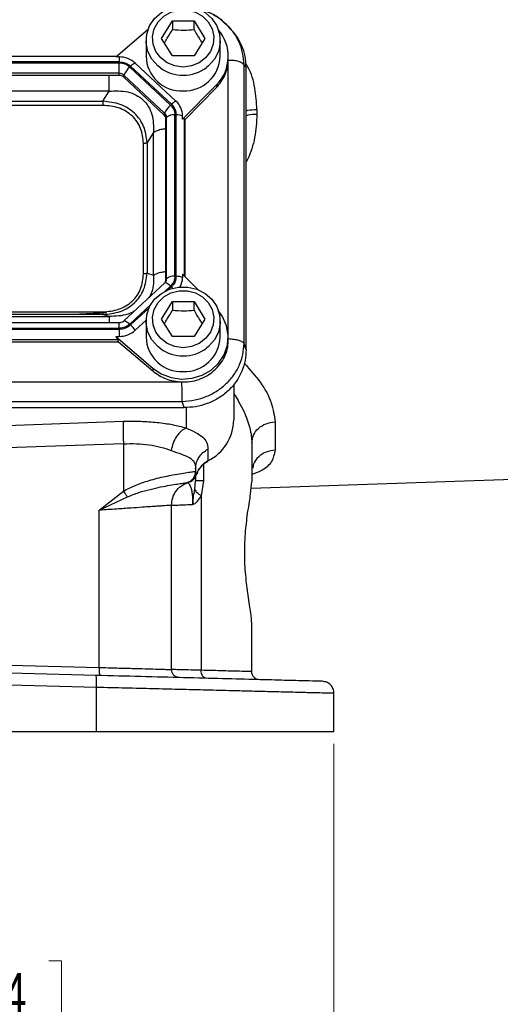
# Model space of a CAD drawing. Header units: inches. Extents: x 0.6 to 16.3, y -0.3 to 11.5.
# Tile 4 of 15: x 4.8 to 6.4, y 4 to 7.3. Entities that reach past the tile are written whole.
import ezdxf

# ---------------------------------------------------------------- set-up
doc = ezdxf.new("R2010")
doc.units = ezdxf.units.IN
doc.header["$MEASUREMENT"] = 0
doc.styles.add('SLDTEXTSTYLE0', font='TXT', dxfattribs={"width": 0.75})
doc.dimstyles.new('SLDDIMSTYLE2', dxfattribs={"dimtxt": 0.137795, "dimasz": 0.14, "dimexe": 0, "dimexo": 0.0625, "dimgap": 0.034449, "dimtad": 0, "dimdec": 1, "dimlfac": 1.5, "dimrnd": 1e-09, "dimzin": 12, "dimdsep": 46, "dimtxsty": 'SLDTEXTSTYLE0', "dimblk1": 'CLOSED', "dimblk2": 'CLOSED', "dimsah": 1, "dimcen": 0.09, "dimadec": 0, "dimazin": 3, "dimtfac": 1, "dimtdec": 1, "dimtofl": 0, "dimtmove": 0, "dimatfit": 3, "dimldrblk": 'CLOSED', "dimfxl": 0, "dimfrac": 2, "dimtolj": 1, "dimtzin": 12, "dimarcsym": 0})

# ---------------------------------------------------------------- blocks, each defined once
blk = doc.blocks.new('_Closed')
at = {"color": 0, "linetype": 'ByBlock', "lineweight": -2}
for p, q in [((-1, 0.166667), (0, 0)), ((-1, 0.166667), (-1, -0.166667)), ((0, 0), (-1, -0.166667)), ((0, 0), (-1, 0))]:
    blk.add_line(p, q, dxfattribs=at)
blk = doc.blocks.new('_D_11')
at = {"color": 7, "linetype": 'Continuous', "lineweight": 0}
for p, q in [((2.6358, 4.9095), (2.6358, 3.9497)), ((5.8891, 4.9095), (5.8891, 3.9497)), ((4.636, 4.1876), (4.594, 4.1876)), ((4.594, 4.1876), (4.594, 3.9688)), ((4.9414, 4.1876), (4.9834, 4.1876)), ((4.9834, 4.1876), (4.9834, 3.9688)), ((2.6358, 3.9891), (4.4732, 3.9891)), ((4.594, 3.9688), (4.636, 3.9688)), ((4.9834, 3.9688), (4.9414, 3.9688)), ((5.8891, 3.9891), (5.1043, 3.9891))]:
    blk.add_line(p, q, dxfattribs=at)
at = {"color": 7, "linetype": 'Continuous', "lineweight": 18, "xscale": 0.14, "yscale": 0.14, "rotation": 180.0000000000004}
blk.add_blockref('_Closed', (2.6358, 3.9891, -1.6791), dxfattribs=at)
at = {"color": 7, "linetype": 'Continuous', "lineweight": 18, "xscale": 0.14, "yscale": 0.14}
blk.add_blockref('_Closed', (5.8891, 3.9891, -1.6791), dxfattribs=at)
at = {"color": 7, "linetype": 'Continuous', "lineweight": 18, "char_height": 0.1378, "attachment_point": 1, "style": 'SLDTEXTSTYLE0'}
for s, insert in [('124', (4.636, 4.1465)), ('4.9', (4.6615, 3.9403))]:
    blk.add_mtext(s, dxfattribs=dict(at, insert=insert))

msp = doc.modelspace()

# ---------------------------------------------------------------- linework, layer by layer
at = {"color": 7, "linetype": 'Continuous', "lineweight": 25}
for p, q in [((5.3158, 7.2554), (5.3518, 7.3136)), ((5.3518, 7.3136), (5.4238, 7.3136)), ((5.3518, 7.3136), (5.3518, 7.2849)), ((5.4238, 7.3136), (5.4598, 7.2554)), ((5.4238, 7.2849), (5.4238, 7.3136)), ((5.5408, 7.2925), (5.5249, 7.3064)), ((5.1634, 7.1936), (5.2715, 7.2861)), ((5.5482, 7.2844), (5.5407, 7.2927)), ((5.2644, 7.2477), (5.2644, 7.1956)), ((5.3518, 7.1972), (5.3158, 7.2554)), ((5.4598, 7.2554), (5.4238, 7.1972)), ((5.5111, 7.1956), (5.5111, 7.2477)), ((5.1753, 7.1772), (3.3503, 7.1772)), ((5.1753, 7.1734), (3.3503, 7.1734)), ((5.1652, 7.1951), (3.3604, 7.1951)), ((5.1753, 7.1936), (5.1634, 7.1936)), ((5.1753, 7.1936), (5.1753, 7.1772)), ((5.1753, 7.1393), (5.1753, 7.1734)), ((5.3637, 7.0466), (5.2282, 7.1731)), ((5.4238, 7.1972), (5.3518, 7.1972)), ((5.5377, 7.1816), (5.5378, 7.1861)), ((5.5378, 7.1861), (5.5378, 7.1956)), ((5.1753, 7.1393), (3.3503, 7.1393)), ((5.1753, 7.1322), (5.1753, 7.1393)), ((5.3456, 7.0334), (5.2101, 7.1599)), ((5.3485, 7.0361), (5.213, 7.1626)), ((5.5902, 6.2402), (5.5902, 7.1668)), ((5.5971, 7.1592), (5.5902, 7.1668)), ((5.5971, 6.2197), (5.5971, 7.1592)), ((5.1753, 7.1322), (3.3503, 7.1322)), ((5.1906, 7.1334), (5.1889, 7.127)), ((5.3244, 7.0004), (5.1889, 7.127)), ((5.3261, 7.0069), (5.1906, 7.1334)), ((5.1418, 7.0796), (3.3837, 7.0796)), ((5.1205, 7.0464), (5.1418, 7.0796)), ((5.4984, 7.101), (5.3856, 6.9861)), ((5.4984, 7.0915), (5.3941, 6.9853)), ((5.4984, 7.101), (5.4984, 7.0915)), ((3.4051, 7.0464), (5.1205, 7.0464)), ((5.1205, 7.0326), (3.4051, 7.0326)), ((5.633, 7.0186), (5.633, 7.0023)), ((5.3244, 7.0004), (5.3261, 7.0069)), ((5.3325, 6.9925), (5.3301, 6.9877)), ((5.3301, 6.4509), (5.3301, 6.9877)), ((5.3325, 6.4558), (5.3325, 6.9925)), ((5.3601, 6.4641), (5.3601, 7.0008)), ((5.3641, 6.4641), (5.3641, 7.0008)), ((5.3856, 6.9861), (5.3856, 6.9972)), ((5.3941, 6.9853), (5.3917, 6.9877)), ((5.3941, 6.4629), (5.3941, 6.9853)), ((5.2891, 6.9421), (5.2677, 6.9089)), ((5.2891, 6.4678), (5.2891, 6.9421)), ((5.2556, 6.472), (5.2556, 6.9064)), ((5.2677, 6.9089), (5.2677, 6.4745)), ((5.2677, 6.4745), (5.2891, 6.4678)), ((5.3301, 6.4509), (5.3325, 6.4558)), ((5.4361, 6.4201), (5.3856, 6.4716)), ((5.3856, 6.4716), (5.3856, 6.4605)), ((5.3265, 6.4419), (5.191, 6.3154)), ((5.3158, 6.3218), (5.3518, 6.38)), ((5.3518, 6.38), (5.4238, 6.38)), ((5.3518, 6.38), (5.3518, 6.3513)), ((5.4238, 6.38), (5.4598, 6.3218)), ((5.4238, 6.3513), (5.4238, 6.38)), ((3.3837, 6.3303), (5.1418, 6.3303)), ((3.4051, 6.3458), (5.1205, 6.3458)), ((5.1205, 6.337), (3.4051, 6.337)), ((5.133, 6.3425), (5.0208, 6.337)), ((5.1418, 6.3303), (5.1205, 6.337)), ((5.3518, 6.2636), (5.3158, 6.3218)), ((5.4598, 6.3218), (5.4238, 6.2636)), ((5.1753, 6.3095), (3.3503, 6.3095)), ((3.3503, 6.2915), (5.1753, 6.2915)), ((3.3503, 6.2877), (5.1753, 6.2877)), ((5.1753, 6.2877), (5.1753, 6.2641)), ((5.2282, 6.2846), (5.2645, 6.3185)), ((5.2644, 6.3141), (5.2644, 6.2621)), ((5.5111, 6.2621), (5.5111, 6.3141)), ((5.1634, 6.2641), (5.2864, 6.1588)), ((5.1634, 6.2641), (5.1753, 6.2641)), ((5.4238, 6.2636), (5.3518, 6.2636)), ((5.5378, 6.2525), (5.5378, 6.2621)), ((3.3529, 6.2466), (5.1727, 6.2466)), ((3.3555, 6.2537), (5.1701, 6.2537)), ((5.1727, 6.2466), (5.1701, 6.2537)), ((5.1727, 6.2466), (5.2864, 6.1493)), ((5.5971, 6.2197), (5.5902, 6.2402)), ((5.2864, 6.1588), (5.2864, 6.1493)), ((3.1426, 6.1126), (5.3829, 6.1126)), ((5.3829, 6.1125), (5.3878, 6.1125)), ((5.5558, 6.1047), (5.5558, 5.9861)), ((3.1346, 6.0272), (5.3909, 6.0272)), ((3.1415, 6.0477), (5.384, 6.0477)), ((5.3909, 6.0272), (5.384, 6.0477)), ((4.7312, 5.9652), (5.189, 5.9817)), ((5.693, 5.9799), (5.693, 5.8859)), ((5.189, 5.9071), (4.7312, 5.8906)), ((5.189, 5.9071), (5.189, 5.7494)), ((5.6158, 5.9086), (5.6158, 5.7807)), ((5.4702, 5.8893), (5.4702, 5.8502)), ((5.4291, 5.8241), (5.4291, 5.8156)), ((5.4291, 5.8156), (5.4291, 5.8156)), ((5.4325, 5.8065), (5.4291, 5.8156)), ((5.4291, 5.7978), (5.4291, 5.7836)), ((5.4024, 5.7779), (5.403, 5.7781)), ((5.4024, 5.7779), (5.4024, 5.7779)), ((5.4064, 5.7792), (5.4072, 5.7795)), ((5.4072, 5.7795), (5.4091, 5.7801)), ((5.4263, 5.7547), (5.4291, 5.7836)), ((5.4549, 5.7836), (5.4477, 5.7342)), ((5.6137, 5.7591), (6.6235, 5.7944)), ((5.109, 5.6859), (5.189, 5.7494)), ((5.4477, 5.7342), (5.4477, 5.1537)), ((5.109, 5.6859), (5.2022, 5.7303)), ((5.3491, 5.1561), (5.3491, 5.7025)), ((5.109, 5.163), (5.109, 5.6859)), ((5.6158, 5.1491), (5.6158, 5.3104)), ((5.0983, 5.1366), (4.2624, 5.1585)), ((4.7312, 5.1729), (5.109, 5.163)), ((5.0994, 5.0967), (4.2624, 5.1186)), ((5.0994, 4.9489), (5.0994, 5.0967)), ((5.8891, 4.9489), (5.8891, 5.077)), ((5.0994, 4.9489), (4.2624, 4.9489))]:
    msp.add_line(p, q, dxfattribs=at)
at = {"color": 8, "linetype": 'Continuous', "lineweight": 25}
for p, q in [((5.5377, 6.267), (5.5377, 7.1816)), ((5.3917, 6.4653), (5.3917, 6.9877)), ((5.3275, 6.4146), (5.3456, 6.4315)), ((5.3389, 6.4199), (5.3485, 6.4288)), ((5.2101, 6.305), (5.2802, 6.3704)), ((5.213, 6.3023), (5.2745, 6.3597)), ((5.1753, 6.2915), (5.1753, 6.3095)), ((5.3978, 6.0278), (5.3978, 5.9596)), ((5.4549, 5.8388), (5.4549, 5.7836))]:
    msp.add_line(p, q, dxfattribs=at)
at = {"color": 7, "linetype": 'Continuous', "lineweight": 25, "flags": 128}
for points in [[(5.3131, 7.1561), (5.3033, 7.1638), (5.2836, 7.186), (5.2705, 7.2121), (5.2647, 7.2405), (5.2666, 7.2693), (5.2762, 7.2967), (5.2927, 7.3211), (5.3153, 7.3409), (5.3424, 7.3548), (5.3723, 7.362), (5.4032, 7.362), (5.4332, 7.3548), (5.4603, 7.3409), (5.4828, 7.3211), (5.4994, 7.2967), (5.5089, 7.2693), (5.5109, 7.2405), (5.5051, 7.2121), (5.4919, 7.186), (5.4722, 7.1638), (5.4657, 7.1585)], [(5.3878, 7.1601), (5.3603, 7.1637), (5.3348, 7.174), (5.3132, 7.1904), (5.2972, 7.2116), (5.2879, 7.236), (5.286, 7.2619), (5.2917, 7.2873), (5.3044, 7.3103), (5.3234, 7.3292), (5.3471, 7.3427), (5.3739, 7.3497), (5.4017, 7.3497), (5.4284, 7.3427), (5.4521, 7.3292), (5.4711, 7.3103), (5.4839, 7.2873), (5.4895, 7.2619), (5.4876, 7.236), (5.4783, 7.2116), (5.4623, 7.1904), (5.4408, 7.174), (5.4153, 7.1637), (5.3878, 7.1601)], [(5.3131, 6.2225), (5.3033, 6.2302), (5.2836, 6.2524), (5.2705, 6.2786), (5.2647, 6.3069), (5.2666, 6.3357), (5.2762, 6.3632), (5.2927, 6.3875), (5.3153, 6.4073), (5.3424, 6.4212), (5.3723, 6.4284), (5.4032, 6.4284), (5.4332, 6.4212), (5.4603, 6.4073), (5.4828, 6.3875), (5.4994, 6.3632), (5.5089, 6.3357), (5.5109, 6.3069), (5.5051, 6.2786), (5.4919, 6.2524), (5.4722, 6.2302), (5.4657, 6.2249)], [(5.3878, 6.2266), (5.3603, 6.2301), (5.3348, 6.2404), (5.3132, 6.2568), (5.2972, 6.278), (5.2879, 6.3024), (5.286, 6.3283), (5.2917, 6.3537), (5.3044, 6.3767), (5.3234, 6.3957), (5.3471, 6.4091), (5.3739, 6.4161), (5.4017, 6.4161), (5.4284, 6.4091), (5.4521, 6.3957), (5.4711, 6.3767), (5.4839, 6.3537), (5.4895, 6.3283), (5.4876, 6.3024), (5.4783, 6.278), (5.4623, 6.2568), (5.4408, 6.2404), (5.4153, 6.2301), (5.3878, 6.2266)], [(5.2864, 6.1588), (5.315, 6.1396), (5.3475, 6.1272), (5.3822, 6.1221), (5.4173, 6.1248), (5.4507, 6.1349), (5.4807, 6.1521), (5.5055, 6.1753), (5.5239, 6.2033), (5.5348, 6.2345), (5.5377, 6.2672), (5.5323, 6.2997), (5.5189, 6.33), (5.5053, 6.3491)], [(5.4702, 5.8502), (5.47, 5.8491), (5.4697, 5.8487)]]:
    msp.add_lwpolyline(points, dxfattribs=at)
at = {"color": 8, "linetype": 'Continuous', "lineweight": 25, "flags": 128}
for points in [[(5.3456, 6.4315), (5.3422, 6.4346), (5.3389, 6.4372), (5.3357, 6.4394), (5.3329, 6.441), (5.3305, 6.4421), (5.3285, 6.4425), (5.327, 6.4423), (5.3265, 6.4419)], [(5.3485, 6.4288), (5.3507, 6.4267), (5.3528, 6.4246), (5.3528, 6.4246)], [(5.191, 6.3155), (5.1915, 6.3158), (5.193, 6.316), (5.1949, 6.3156), (5.1974, 6.3145), (5.2002, 6.3129), (5.2033, 6.3107), (5.2067, 6.308), (5.2101, 6.305)]]:
    msp.add_lwpolyline(points, dxfattribs=at)
at = {"color": 7, "linetype": 'Continuous', "lineweight": 25}
for centre, radius, start, end in [((5.404, 7.1956), 0.1336, 314.9497, 41.3748), ((5.1757, 7.116), 0.0776, 47.4101, 90.3067), ((5.2482, 7.1283), 0.0492, 114.0491, 135.7255), ((5.3827, 7.1987), 0.1183, 181.4731, 272.4617), ((5.3916, 7.2001), 0.1196, 268.1802, 357.885), ((5.1754, 7.1168), 0.0225, 47.4101, 90.3067), ((5.2572, 7.1048), 0.0724, 130.5237, 156.7761), ((5.1754, 7.1122), 0.02, 47.4101, 90.3067), ((5.3837, 7.0017), 0.0492, 114.0491, 135.7255), ((5.318, 6.9968), 0.0676, 0.3768, 47.4752), ((5.3927, 6.9783), 0.0724, 130.5237, 156.7761), ((5.3126, 6.9876), 0.0175, 0.3768, 47.4752), ((5.3129, 6.9924), 0.0196, 0.3768, 47.4752), ((5.3554, 6.9665), 0.0347, 82.2097, 131.263), ((5.3656, 6.9433), 0.0575, 69.6232, 91.4049), ((5.3554, 6.4297), 0.0347, 82.2097, 131.263), ((5.3656, 6.4065), 0.0575, 69.6232, 91.4049), ((5.3194, 6.4606), 0.0662, 331.3875, 359.8965), ((5.313, 6.4509), 0.0171, 330.8804, 359.9097), ((5.1447, 6.2286), 0.1005, 33.8558, 47.191), ((5.1757, 6.3417), 0.0776, 269.6933, 312.5899), ((5.3827, 6.2651), 0.1183, 181.4731, 272.4617), ((5.3916, 6.2665), 0.1196, 268.1802, 357.885), ((5.4014, 5.9884), 0.1543, 296.448, 359.1655), ((5.5046, 5.7824), 0.0759, 116.9064, 161.5203)]:
    msp.add_arc(centre, radius, start, end, dxfattribs=at)
at = {"color": 8, "linetype": 'Continuous', "lineweight": 25}
for centre, radius, start, end in [((5.3873, 7.2614), 0.1288, 234.8305, 270.2141), ((5.3883, 7.2612), 0.1286, 269.7688, 306.9869), ((5.3132, 6.4558), 0.0193, 329.9724, 359.8661), ((5.3873, 6.3278), 0.1288, 234.8305, 270.2141), ((5.3883, 6.3276), 0.1286, 269.7688, 306.9869)]:
    msp.add_arc(centre, radius, start, end, dxfattribs=at)
at = {"color": 7, "linetype": 'Continuous', "lineweight": 25}
msp.add_ellipse((5.3641, 6.9578), major_axis=(0.0275, 0.0299), ratio=0.170211, start_param=6.275096, end_param=6.798785, dxfattribs=at)
for points, knots in [([(5.5249, 7.3064), (5.519, 7.3119), (5.5022, 7.3278), (5.4676, 7.3446), (5.4368, 7.3557), (5.4199, 7.3569), (5.4177, 7.3571)], [0, 0, 0, 0, 0.203487, 0.579568, 0.947572, 1, 1, 1, 1]), ([(5.54, 7.292), (5.5357, 7.297), (5.5231, 7.3116), (5.4958, 7.3301), (5.4692, 7.3443), (5.4526, 7.3484), (5.449, 7.3493)], [0, 0, 0, 0, 0.18188, 0.538214, 0.899092, 1, 1, 1, 1]), ([(5.3249, 7.2406), (5.3283, 7.2455), (5.3373, 7.2587), (5.3462, 7.2749), (5.3518, 7.2849)], [0, 0, 0, 0, 0.376375, 1, 1, 1, 1]), ([(5.3518, 7.2849), (5.3646, 7.2839), (5.3887, 7.2819), (5.4126, 7.284), (5.4238, 7.2849)], [0, 0, 0, 0, 0.534747, 1, 1, 1, 1]), ([(5.4238, 7.2849), (5.4302, 7.2733), (5.4392, 7.2572), (5.4481, 7.2442), (5.4506, 7.2405)], [0, 0, 0, 0, 0.718831, 1, 1, 1, 1]), ([(5.5971, 7.1592), (5.5964, 7.1717), (5.595, 7.196), (5.5832, 7.232), (5.5677, 7.262), (5.553, 7.2778), (5.5475, 7.2837)], [0, 0, 0, 0, 0.274891, 0.537423, 0.82756, 1, 1, 1, 1]), ([(5.1753, 7.1772), (5.1823, 7.1765), (5.1893, 7.1759), (5.1962, 7.1732), (5.1994, 7.1719), (5.2056, 7.1688), (5.2104, 7.1648), (5.213, 7.1626)], [0, 0, 0, 0, 0.498697, 0.503014, 0.535598, 0.74951, 1, 1, 1, 1]), ([(5.2101, 7.1599), (5.205, 7.1638), (5.1948, 7.1715), (5.1817, 7.1727), (5.1753, 7.1734)], [0, 0, 0, 0, 0.5040183, 1, 1, 1, 1]), ([(5.5902, 7.1668), (5.5885, 7.1689), (5.5851, 7.1733), (5.5726, 7.1783), (5.5563, 7.1822), (5.5439, 7.1818), (5.5377, 7.1816)], [0, 0, 0, 0, 0.24973, 0.499459, 0.749189, 1, 1, 1, 1]), ([(5.1418, 7.0796), (5.1628, 7.0807), (5.1939, 7.0823), (5.2315, 7.0681), (5.255, 7.0517), (5.2729, 7.0295), (5.2892, 6.9933), (5.2891, 6.9627), (5.2891, 6.9421)], [0, 0, 0, 0, 0.257397, 0.381604, 0.5, 0.618395, 0.742603, 1, 1, 1, 1]), ([(5.2677, 6.9089), (5.2655, 6.9273), (5.2623, 6.9545), (5.244, 6.9865), (5.2262, 7.007), (5.2042, 7.0236), (5.1698, 7.0409), (5.1403, 7.0442), (5.1205, 7.0464)], [0, 0, 0, 0, 0.2558598, 0.3792721, 0.500008, 0.6203977, 0.7441597, 1, 1, 1, 1]), ([(5.2556, 6.9064), (5.254, 6.9232), (5.2515, 6.9484), (5.2353, 6.9784), (5.2185, 6.998), (5.1976, 7.0136), (5.1654, 7.0288), (5.1384, 7.0311), (5.1205, 7.0326)], [0, 0, 0, 0, 0.250062, 0.376118, 0.5, 0.623757, 0.749938, 1, 1, 1, 1]), ([(5.3485, 7.0361), (5.353, 7.031), (5.3575, 7.0258), (5.3603, 7.0194), (5.3616, 7.0164), (5.3636, 7.0101), (5.364, 7.0041), (5.3641, 7.0008)], [0, 0, 0, 0, 0.498697, 0.503014, 0.535598, 0.74951, 1, 1, 1, 1]), ([(5.1205, 6.337), (5.1403, 6.3388), (5.1698, 6.3416), (5.2042, 6.3585), (5.2262, 6.375), (5.244, 6.3956), (5.2623, 6.4279), (5.2655, 6.4557), (5.2677, 6.4745)], [0, 0, 0, 0, 0.2558598, 0.3792721, 0.500008, 0.6203977, 0.7441597, 1, 1, 1, 1]), ([(5.1205, 6.3458), (5.1384, 6.3473), (5.1654, 6.3496), (5.1976, 6.3648), (5.2185, 6.3804), (5.2353, 6.3999), (5.2515, 6.43), (5.254, 6.4552), (5.2556, 6.472)], [0, 0, 0, 0, 0.250062, 0.376118, 0.5, 0.623757, 0.749938, 1, 1, 1, 1]), ([(5.3641, 6.4641), (5.3634, 6.4575), (5.3627, 6.4509), (5.3599, 6.4445), (5.3585, 6.4415), (5.3552, 6.4358), (5.3509, 6.4312), (5.3485, 6.4288)], [0, 0, 0, 0, 0.498697, 0.503014, 0.535598, 0.74951, 1, 1, 1, 1]), ([(5.3296, 6.4463), (5.3294, 6.4457), (5.3288, 6.4442), (5.3274, 6.4428), (5.3265, 6.4419)], [0, 0, 0, 0, 0.38437, 1, 1, 1, 1]), ([(5.3249, 6.307), (5.3283, 6.312), (5.3373, 6.3252), (5.3462, 6.3413), (5.3518, 6.3513)], [0, 0, 0, 0, 0.3763753, 1, 1, 1, 1]), ([(5.3518, 6.3513), (5.3646, 6.3503), (5.3887, 6.3483), (5.4126, 6.3504), (5.4238, 6.3513)], [0, 0, 0, 0, 0.534747, 1, 1, 1, 1]), ([(5.4238, 6.3513), (5.4302, 6.3398), (5.4392, 6.3236), (5.4481, 6.3106), (5.4506, 6.3069)], [0, 0, 0, 0, 0.718831, 1, 1, 1, 1]), ([(5.191, 6.3154), (5.19, 6.3146), (5.1873, 6.3123), (5.1817, 6.3099), (5.1772, 6.3096), (5.1753, 6.3095)], [0, 0, 0, 0, 0.245202, 0.682711, 1, 1, 1, 1]), ([(5.213, 6.3023), (5.2075, 6.2981), (5.202, 6.2939), (5.1951, 6.2913), (5.1919, 6.2901), (5.1852, 6.2882), (5.1787, 6.2879), (5.1753, 6.2877)], [0, 0, 0, 0, 0.498697, 0.503014, 0.535598, 0.74951, 1, 1, 1, 1]), ([(5.1634, 6.2641), (5.1649, 6.2621), (5.1679, 6.2582), (5.1694, 6.2551), (5.1701, 6.2537)], [0, 0, 0, 0, 0.524141, 1, 1, 1, 1]), ([(5.5377, 6.257), (5.5439, 6.2564), (5.5563, 6.255), (5.5726, 6.2519), (5.5851, 6.2466), (5.5885, 6.2424), (5.5902, 6.2402)], [0, 0, 0, 0, 0.250811, 0.500541, 0.75027, 1, 1, 1, 1]), ([(5.384, 6.0477), (5.3984, 6.0489), (5.4265, 6.051), (5.4665, 6.0639), (5.5023, 6.0827), (5.5331, 6.1074), (5.5582, 6.1368), (5.5762, 6.1693), (5.5878, 6.2043), (5.5894, 6.2281), (5.5902, 6.2402)], [0, 0, 0, 0, 0.13356, 0.261125, 0.387745, 0.511891, 0.635099, 0.759877, 0.877169, 1, 1, 1, 1]), ([(5.3878, 6.1125), (5.3978, 6.113), (5.4178, 6.1141), (5.4467, 6.1228), (5.4732, 6.1362), (5.4963, 6.1545), (5.515, 6.1766), (5.5285, 6.2017), (5.5366, 6.2275), (5.5371, 6.2447), (5.5374, 6.2525)], [0, 0, 0, 0, 0.127572, 0.255144, 0.3827161, 0.5102881, 0.6378601, 0.7654321, 0.8930041, 1, 1, 1, 1]), ([(5.5971, 6.2197), (5.5964, 6.2078), (5.5951, 6.1835), (5.5837, 6.1474), (5.5648, 6.1129), (5.5381, 6.0823), (5.5053, 6.0574), (5.4683, 6.0397), (5.4297, 6.0291), (5.4037, 6.0278), (5.3909, 6.0272)], [0, 0, 0, 0, 0.117637, 0.241401, 0.369555, 0.5, 0.630445, 0.758599, 0.882363, 1, 1, 1, 1]), ([(5.384, 6.0477), (5.384, 6.0515), (5.384, 6.059), (5.3839, 6.0757), (5.3843, 6.0945), (5.3834, 6.1065), (5.3829, 6.1126)], [0, 0, 0, 0, 0.24973, 0.499459, 0.749189, 1, 1, 1, 1]), ([(5.189, 5.9817), (5.2082, 5.982), (5.2467, 5.9827), (5.3019, 5.9786), (5.3537, 5.9713), (5.3831, 5.9635), (5.3978, 5.9596)], [0, 0, 0, 0, 0.248233, 0.496982, 0.747291, 1, 1, 1, 1]), ([(5.3978, 5.9596), (5.392, 5.9564), (5.3803, 5.95), (5.3652, 5.932), (5.3534, 5.9098), (5.3496, 5.8933), (5.3477, 5.885)], [0, 0, 0, 0, 0.250197, 0.50006, 0.750032, 1, 1, 1, 1]), ([(5.3978, 5.9596), (5.4087, 5.9546), (5.4311, 5.9442), (5.4534, 5.9303), (5.4676, 5.9129), (5.4693, 5.8972), (5.4702, 5.8893)], [0, 0, 0, 0, 0.23134, 0.476902, 0.735333, 1, 1, 1, 1]), ([(5.189, 5.9071), (5.2036, 5.9074), (5.2328, 5.9081), (5.2747, 5.9041), (5.3142, 5.8967), (5.3364, 5.889), (5.3477, 5.885)], [0, 0, 0, 0, 0.246394, 0.494827, 0.743394, 1, 1, 1, 1]), ([(5.3477, 5.885), (5.3599, 5.8806), (5.3841, 5.8718), (5.4099, 5.8615), (5.4263, 5.8469), (5.4282, 5.8317), (5.4291, 5.8241)], [0, 0, 0, 0, 0.247582, 0.495331, 0.745832, 1, 1, 1, 1]), ([(5.4421, 5.8249), (5.4461, 5.8297), (5.4536, 5.8387), (5.4638, 5.8461), (5.4694, 5.8485), (5.4697, 5.8487)], [0, 0, 0, 0, 0.519522, 0.973762, 1, 1, 1, 1]), ([(5.189, 5.7494), (5.202, 5.7562), (5.2222, 5.767), (5.2513, 5.7776), (5.2759, 5.7854), (5.302, 5.7925), (5.3288, 5.7987), (5.3566, 5.8043), (5.3838, 5.809), (5.4075, 5.8126), (5.4248, 5.815), (5.4276, 5.8154), (5.4291, 5.8156)], [0, 0, 0, 0, 0.112911, 0.176582, 0.245364, 0.323626, 0.407307, 0.496563, 0.609435, 0.73088, 0.861033, 1, 1, 1, 1]), ([(5.4024, 5.7779), (5.4062, 5.7796), (5.4136, 5.7831), (5.4222, 5.7922), (5.4279, 5.8033), (5.4287, 5.8115), (5.4291, 5.8156)], [0, 0, 0, 0, 0.2500646, 0.5, 0.7499354, 1, 1, 1, 1]), ([(5.4091, 5.7801), (5.4119, 5.7814), (5.4179, 5.784), (5.4249, 5.7905), (5.43, 5.7981), (5.4317, 5.8037), (5.4325, 5.8065)], [0, 0, 0, 0, 0.233152, 0.496846, 0.748077, 1, 1, 1, 1]), ([(5.4324, 5.8042), (5.4325, 5.8051), (5.4336, 5.8125), (5.4374, 5.8197), (5.442, 5.8248), (5.4421, 5.8249)], [0, 0, 0, 0, 0.129593, 0.9885826, 1, 1, 1, 1]), ([(5.2022, 5.7303), (5.2149, 5.7354), (5.2405, 5.7458), (5.2783, 5.7558), (5.3134, 5.7637), (5.3441, 5.7693), (5.3692, 5.7733), (5.3877, 5.7759), (5.3997, 5.7775), (5.4015, 5.7778), (5.4024, 5.7779)], [0, 0, 0, 0, 0.1223905, 0.2475281, 0.3735932, 0.4997496, 0.6254944, 0.7507457, 0.8755397, 1, 1, 1, 1]), ([(5.4024, 5.7779), (5.403, 5.7777), (5.404, 5.7774), (5.4095, 5.7713), (5.4141, 5.7598), (5.417, 5.7467), (5.4188, 5.7311), (5.4195, 5.7165), (5.4195, 5.7089), (5.4195, 5.7052)], [0, 0, 0, 0, 0.283626, 0.55181, 0.675782, 0.791237, 0.898583, 0.949807, 1, 1, 1, 1]), ([(5.6158, 5.3104), (5.6151, 5.3211), (5.6135, 5.3446), (5.6039, 5.3999), (5.595, 5.4685), (5.591, 5.5428), (5.5944, 5.6174), (5.603, 5.6852), (5.613, 5.7434), (5.6149, 5.7682), (5.6158, 5.7807)], [0, 0, 0, 0, 0.110482, 0.244407, 0.370029, 0.495469, 0.620683, 0.746398, 0.872841, 1, 1, 1, 1]), ([(5.4195, 5.7052), (5.4195, 5.7052), (5.4195, 5.7051), (5.4195, 5.7051), (5.4195, 5.7051), (5.4195, 5.7051), (5.4195, 5.7051), (5.4195, 5.7051), (5.4195, 5.7051), (5.4195, 5.7051), (5.4195, 5.7051), (5.4195, 5.7059), (5.4195, 5.7068), (5.4195, 5.708), (5.4196, 5.7102), (5.4199, 5.7173), (5.4213, 5.7274), (5.4239, 5.741), (5.4254, 5.7495), (5.4263, 5.7547)], [0, 0, 0, 0, 0.001527, 0.001862, 0.00193, 0.001938, 0.001943, 0.001948, 0.001956, 0.002021, 0.00257, 0.004067, 0.0479, 0.051514, 0.075494, 0.174199, 0.468825, 0.675501, 1, 1, 1, 1]), ([(5.4195, 5.7052), (5.421, 5.7056), (5.4268, 5.7073), (5.4372, 5.7166), (5.444, 5.728), (5.4477, 5.7342)], [0, 0, 0, 0, 0.1398893, 0.5282904, 1, 1, 1, 1]), ([(5.3491, 5.7025), (5.3483, 5.7024), (5.3466, 5.7023), (5.3354, 5.7015), (5.3225, 5.7006), (5.3104, 5.6998), (5.2962, 5.6988), (5.277, 5.6975), (5.2503, 5.6957), (5.2125, 5.693), (5.1646, 5.6897), (5.1283, 5.6873), (5.109, 5.6859)], [0, 0, 0, 0, 0.1200751, 0.2433391, 0.3062443, 0.369956, 0.4344761, 0.4998066, 0.5988644, 0.7152608, 0.8489795, 1, 1, 1, 1]), ([(5.3491, 5.7025), (5.3499, 5.7025), (5.3516, 5.7026), (5.3654, 5.7031), (5.387, 5.7039), (5.4086, 5.7048), (5.4195, 5.7052)], [0, 0, 0, 0, 0.241747, 0.48899, 0.741738, 1, 1, 1, 1]), ([(5.109, 5.163), (5.1285, 5.1625), (5.1664, 5.1614), (5.218, 5.16), (5.2614, 5.1588), (5.2958, 5.1578), (5.3212, 5.157), (5.3379, 5.1565), (5.3474, 5.1561), (5.3486, 5.1561), (5.3491, 5.1561)], [0, 0, 0, 0, 0.152262, 0.296742, 0.433436, 0.56234, 0.68345, 0.796765, 0.902282, 1, 1, 1, 1]), ([(5.4477, 5.1537), (5.4324, 5.1541), (5.4023, 5.1548), (5.3718, 5.1555), (5.3526, 5.156), (5.3502, 5.156), (5.3491, 5.1561)], [0, 0, 0, 0, 0.261982, 0.515974, 0.76198, 1, 1, 1, 1]), ([(5.4647, 5.1271), (5.4624, 5.1275), (5.4579, 5.1284), (5.4522, 5.1346), (5.4484, 5.1434), (5.4479, 5.1503), (5.4477, 5.1537)], [0, 0, 0, 0, 0.250433, 0.500128, 0.750069, 1, 1, 1, 1]), ([(5.6158, 5.1491), (5.6138, 5.1491), (5.6099, 5.1493), (5.5771, 5.1502), (5.525, 5.1516), (5.4738, 5.153), (5.4477, 5.1537)], [0, 0, 0, 0, 0.238014, 0.484016, 0.73801, 1, 1, 1, 1]), ([(5.8502, 5.117), (5.8474, 5.117), (5.8419, 5.1172), (5.7978, 5.1183), (5.7291, 5.1201), (5.6357, 5.1226), (5.5217, 5.1256), (5.3909, 5.129), (5.2483, 5.1327), (5.1483, 5.1353), (5.0983, 5.1366)], [0, 0, 0, 0, 0.124956, 0.249962, 0.374961, 0.499946, 0.62494, 0.749961, 0.875002, 1, 1, 1, 1]), ([(5.8891, 5.077), (5.8879, 5.077), (5.8855, 5.0771), (5.8661, 5.0776), (5.84, 5.0782), (5.8125, 5.0789), (5.7885, 5.0795), (5.7613, 5.0802), (5.7308, 5.0809), (5.6973, 5.0818), (5.655, 5.0828), (5.6002, 5.0842), (5.5283, 5.086), (5.4503, 5.088), (5.3687, 5.09), (5.2861, 5.0921), (5.1955, 5.0943), (5.132, 5.0959), (5.0994, 5.0967)], [0, 0, 0, 0, 0.0797681, 0.1609509, 0.2435491, 0.2854003, 0.327606, 0.3701664, 0.4130816, 0.4563516, 0.4999766, 0.5640666, 0.6358515, 0.7153292, 0.7800044, 0.8490084, 0.9223405, 1, 1, 1, 1])]:
    msp.add_open_spline(points, degree=3, knots=knots, dxfattribs=at)
at = {"color": 8, "linetype": 'Continuous', "lineweight": 25}
for points, knots in [([(5.5902, 7.1668), (5.5892, 7.1804), (5.5874, 7.2071), (5.5738, 7.2447), (5.558, 7.2734), (5.5444, 7.2874), (5.54, 7.292)], [0, 0, 0, 0, 0.2974584, 0.5815663, 0.863567, 1, 1, 1, 1]), ([(5.633, 7.0186), (5.6313, 7.0424), (5.628, 7.0901), (5.6143, 7.1428), (5.5983, 7.1674), (5.5959, 7.1712)], [0, 0, 0, 0, 0.4580475, 0.9173321, 1, 1, 1, 1]), ([(5.1418, 7.0796), (5.1418, 7.0853), (5.1418, 7.0969), (5.1418, 7.1153), (5.1418, 7.1273), (5.1418, 7.1322)], [0, 0, 0, 0, 0.368964, 0.737928, 1, 1, 1, 1]), ([(5.5971, 7.0145), (5.5991, 7.015), (5.6093, 7.0179), (5.6224, 7.0183), (5.633, 7.0186)], [0, 0, 0, 0, 0.196962, 1, 1, 1, 1]), ([(5.633, 7.0023), (5.6313, 6.9766), (5.628, 6.925), (5.612, 6.8722), (5.5987, 6.8464), (5.5971, 6.8434)], [0, 0, 0, 0, 0.467648, 0.937372, 1, 1, 1, 1]), ([(5.633, 7.0023), (5.6224, 7.002), (5.6093, 7.0016), (5.5991, 6.9986), (5.5971, 6.9981)], [0, 0, 0, 0, 0.803038, 1, 1, 1, 1]), ([(5.3301, 6.9544), (5.3261, 6.9539), (5.3156, 6.9525), (5.301, 6.9483), (5.293, 6.9442), (5.2891, 6.9421)], [0, 0, 0, 0, 0.233719, 0.616859, 1, 1, 1, 1]), ([(5.2891, 6.4678), (5.2895, 6.4491), (5.2902, 6.4233), (5.2776, 6.3995), (5.2741, 6.393)], [0, 0, 0, 0, 0.72314, 1, 1, 1, 1]), ([(5.2891, 6.4678), (5.293, 6.4698), (5.301, 6.4739), (5.3156, 6.4781), (5.3261, 6.4795), (5.3301, 6.48)], [0, 0, 0, 0, 0.383142, 0.766285, 1, 1, 1, 1]), ([(5.2256, 6.3477), (5.2183, 6.3443), (5.1922, 6.3318), (5.163, 6.331), (5.1418, 6.3303)], [0, 0, 0, 0, 0.2768601, 1, 1, 1, 1]), ([(5.1418, 6.3303), (5.1418, 6.3287), (5.1418, 6.3253), (5.1418, 6.3174), (5.1418, 6.3108), (5.1418, 6.3095)], [0, 0, 0, 0, 0.441541, 0.883081, 1, 1, 1, 1]), ([(5.5907, 6.1747), (5.6096, 6.1537), (5.6491, 6.1096), (5.685, 6.0425), (5.6903, 6.0008), (5.693, 5.9799)], [0, 0, 0, 0, 0.3129051, 0.6566476, 1, 1, 1, 1]), ([(5.5558, 6.0736), (5.5573, 6.0714), (5.5638, 6.0621), (5.5754, 6.0423), (5.5895, 6.0155), (5.6012, 5.9869), (5.6095, 5.9598), (5.6148, 5.9336), (5.6155, 5.9168), (5.6158, 5.9086)], [0, 0, 0, 0, 0.0377234, 0.1617902, 0.3457667, 0.5083796, 0.6707999, 0.8408357, 1, 1, 1, 1]), ([(5.693, 5.8859), (5.6904, 5.8726), (5.6852, 5.8459), (5.6567, 5.8194), (5.6255, 5.8083), (5.6158, 5.8049)], [0, 0, 0, 0, 0.4064203, 0.8142762, 1, 1, 1, 1]), ([(5.693, 5.8859), (5.6828, 5.8845), (5.6623, 5.8817), (5.6372, 5.8641), (5.6216, 5.8443), (5.6195, 5.8303), (5.6189, 5.8258)], [0, 0, 0, 0, 0.288164, 0.576328, 0.864492, 1, 1, 1, 1])]:
    msp.add_open_spline(points, degree=3, knots=knots, dxfattribs=at)
at = {"color": 7, "linetype": 'Continuous', "lineweight": 25}
for points in [[(5.4984, 7.0915), (5.5092, 7.1048), (5.531, 7.1316), (5.5355, 7.1649), (5.5377, 7.1816)], [(5.1205, 7.0464), (5.1205, 7.0454), (5.1205, 7.0434), (5.1205, 7.0398), (5.1205, 7.0361), (5.1205, 7.0337), (5.1205, 7.0326)], [(5.3456, 7.0334), (5.3498, 7.0286), (5.358, 7.0191), (5.3594, 7.0069), (5.3601, 7.0008)], [(5.2556, 6.9064), (5.2568, 6.9065), (5.2592, 6.9065), (5.2626, 6.9071), (5.2656, 6.9079), (5.267, 6.9086), (5.2677, 6.9089)], [(5.2677, 6.4745), (5.267, 6.4741), (5.2656, 6.4734), (5.2626, 6.4726), (5.2592, 6.4721), (5.2568, 6.472), (5.2556, 6.472)], [(5.3601, 6.4641), (5.3594, 6.458), (5.358, 6.4458), (5.3498, 6.4363), (5.3456, 6.4315)], [(5.1205, 6.3458), (5.1205, 6.3447), (5.1205, 6.3425), (5.1205, 6.3399), (5.1205, 6.3379), (5.1205, 6.3373), (5.1205, 6.337)], [(5.2101, 6.305), (5.205, 6.3011), (5.1948, 6.2934), (5.1818, 6.2921), (5.1753, 6.2915)], [(5.2864, 6.1493), (5.3008, 6.1391), (5.3294, 6.1188), (5.3651, 6.1146), (5.3829, 6.1125)], [(5.189, 5.9817), (5.1888, 5.9782), (5.1883, 5.9711), (5.1881, 5.9529), (5.1883, 5.9312), (5.1888, 5.9151), (5.189, 5.9071)], [(5.6158, 5.9086), (5.6169, 5.9178), (5.6192, 5.9361), (5.6369, 5.9593), (5.6624, 5.9759), (5.6828, 5.9786), (5.693, 5.9799)], [(5.4291, 5.8241), (5.4297, 5.8307), (5.4307, 5.8439), (5.4394, 5.8623), (5.4524, 5.8783), (5.4643, 5.8857), (5.4702, 5.8893)], [(5.4291, 5.8156), (5.4287, 5.8115), (5.428, 5.8033), (5.4222, 5.7922), (5.4137, 5.7831), (5.4062, 5.7796), (5.4024, 5.7779)], [(5.3491, 5.7025), (5.3498, 5.7107), (5.3513, 5.7271), (5.3629, 5.7493), (5.3799, 5.7676), (5.3949, 5.7745), (5.4024, 5.7779)], [(5.4549, 5.7836), (5.451, 5.7836), (5.4434, 5.7836), (5.4354, 5.7836), (5.4301, 5.7836), (5.4294, 5.7836), (5.4291, 5.7836)], [(5.189, 5.7494), (5.1915, 5.746), (5.1963, 5.7391), (5.2002, 5.7333), (5.2022, 5.7303)], [(5.4263, 5.7547), (5.4283, 5.7515), (5.4323, 5.7452), (5.4426, 5.7379), (5.4477, 5.7342)], [(5.109, 5.163), (5.109, 5.1595), (5.1088, 5.1525), (5.1089, 5.1437), (5.1092, 5.1376), (5.1096, 5.1368), (5.1097, 5.1364)], [(5.3751, 5.1294), (5.3717, 5.1299), (5.3648, 5.1308), (5.3562, 5.137), (5.3503, 5.1458), (5.3495, 5.1526), (5.3491, 5.1561)], [(5.6417, 5.1224), (5.6383, 5.1229), (5.6315, 5.1239), (5.6229, 5.13), (5.6169, 5.1388), (5.6162, 5.1456), (5.6158, 5.1491)], [(5.0994, 5.0967), (5.0995, 5.1019), (5.0997, 5.1124), (5.0996, 5.1256), (5.0991, 5.1348), (5.0986, 5.136), (5.0983, 5.1366)], [(5.8891, 5.077), (5.8885, 5.0821), (5.8874, 5.0924), (5.8784, 5.1055), (5.8656, 5.1148), (5.8553, 5.1162), (5.8502, 5.117)], [(5.8891, 4.9489), (5.8878, 4.9489), (5.8853, 4.9489), (5.8646, 4.9489), (5.8319, 4.9489), (5.7866, 4.9489), (5.7296, 4.9489), (5.6619, 4.9489), (5.5844, 4.9489), (5.4986, 4.9489), (5.4056, 4.9489), (5.307, 4.9489), (5.2045, 4.9489), (5.1344, 4.9489), (5.0994, 4.9489)]]:
    msp.add_open_spline(points, degree=3, dxfattribs=at)

# ---------------------------------------------------------------- dimensions: what is measured, and where the dimension line sits
at = {"color": 7, "linetype": 'Continuous', "lineweight": 18}
dim = msp.add_linear_dim(base=(5.8891, 3.9891), p1=(2.6358, 4.9489), p2=(5.8891, 4.9489), dimstyle='SLDDIMSTYLE2', dxfattribs=at)
dim.commit()
dim.dimension.update_dxf_attribs({"geometry": '_D_11', "text_midpoint": (4.7887, 3.9891), "dimtype": 160})

doc.saveas('drawing.dxf')
